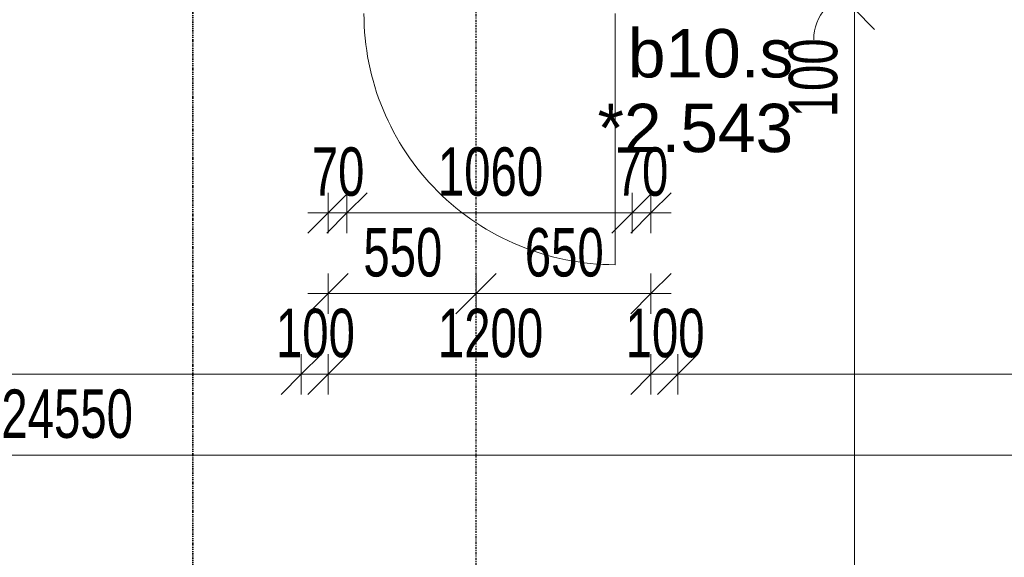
# Model space of a CAD drawing. Header units: millimetres. Extents: x -80560 to 110805, y -11020 to 52719.
# Tile 142 of 182: x 65598 to 69259, y 37613 to 39611. Entities that reach past the tile are written whole.
import ezdxf

# ---------------------------------------------------------------- set-up
doc = ezdxf.new("R2010")
doc.units = ezdxf.units.MM
doc.linetypes.add('CENTER2', pattern=[20, 8, -4, 4, -4])
doc.linetypes.add('DASHDOT2', pattern=[8, 4, -2, 0, -2])
for name, color, linetype, lineweight in [('A-ANNO-DIMS', 211, 'Continuous', 9), ('A-ANNO-DIMS-100', 211, 'Continuous', 9), ('A-DOOR', 31, 'Continuous', 18), ('A-GLAZ-IDEN', 152, 'Continuous', 18), ('G-ANNO-SYMB', 111, 'Continuous', 9), ('S-GRID', 1, 'Continuous', 9)]:
    doc.layers.add(name, color=color, linetype=linetype, lineweight=lineweight)
doc.styles.add('Arial', font='arial.ttf', dxfattribs={"height": 180})
doc.styles.add('Arial_6', font='arial.ttf', dxfattribs={"width": 0.7, "height": 180})
doc.dimstyles.new('n3o_1_8', dxfattribs={"dimscale": 304.8, "dimtxt": 183.646692, "dimasz": 0.492126, "dimexe": 0.246063, "dimexo": 0.0625, "dimgap": 0.032808, "dimtad": 1, "dimdec": 0, "dimdsep": 46, "dimtxsty": 'Arial_6', "dimblk1": 'OBLIQUE', "dimblk2": 'OBLIQUE', "dimsah": 1, "dimcen": 0.09, "dimdle": 0.246063, "dimazin": 0, "dimtfac": 1, "dimtdec": 4, "dimtix": 1, "dimtmove": 0, "dimatfit": 3, "dimfxl": 0.246063, "dimfxlon": 1, "dimtvp": 1, "dimtolj": 1, "dimtzin": 0, "dimarcsym": 2})
doc.dimstyles.new('n3o_1_8_1', dxfattribs={"dimscale": 304.8, "dimtxt": 183.646692, "dimasz": 0.492126, "dimexe": 0.246063, "dimexo": 0.0625, "dimgap": 0.032808, "dimtad": 1, "dimdec": 0, "dimdsep": 46, "dimtxsty": 'Arial_6', "dimblk1": 'OBLIQUE', "dimblk2": 'OBLIQUE', "dimsah": 1, "dimcen": 0.09, "dimdle": 0.246063, "dimazin": 0, "dimtfac": 1, "dimtdec": 4, "dimtix": 1, "dimtmove": 1, "dimatfit": 3, "dimfxl": 0.246063, "dimfxlon": 1, "dimtvp": 1, "dimtolj": 1, "dimtzin": 0, "dimarcsym": 2})
doc.dimstyles.new('n3o_1_8_2', dxfattribs={"dimscale": 304.8, "dimtxt": 183.646692, "dimasz": 0.492126, "dimexe": 0.246063, "dimexo": 0.0625, "dimgap": 0.032808, "dimtad": 1, "dimdec": 0, "dimdsep": 46, "dimtxsty": 'Arial_6', "dimblk1": 'OBLIQUE', "dimblk2": 'OBLIQUE', "dimsah": 1, "dimcen": 0.09, "dimdle": 0.246063, "dimazin": 0, "dimtfac": 1, "dimtdec": 4, "dimtix": 1, "dimtmove": 2, "dimatfit": 3, "dimfxl": 0.246063, "dimfxlon": 1, "dimtvp": 1, "dimtolj": 1, "dimtzin": 0, "dimarcsym": 2})
doc.dimstyles.new('n3o_1_8_3', dxfattribs={"dimscale": 304.8, "dimtxt": 183.646692, "dimasz": 0.492126, "dimexe": 0.246063, "dimexo": 0.0625, "dimgap": 0.032808, "dimtad": 1, "dimdec": 0, "dimdsep": 46, "dimtxsty": 'Arial_6', "dimblk1": 'OBLIQUE', "dimblk2": 'OBLIQUE', "dimsah": 1, "dimcen": 0.09, "dimdle": 0.246063, "dimazin": 0, "dimtfac": 1, "dimtdec": 4, "dimtix": 1, "dimtmove": 0, "dimatfit": 3, "dimfxl": 0.246063, "dimfxlon": 1, "dimtvp": 1, "dimtolj": 1, "dimtzin": 0, "dimarcsym": 2})

# ---------------------------------------------------------------- blocks, each defined once
blk = doc.blocks.new('00_n3o_symbool_swingangle - std-31756284-DO_02 tweede verdieping')
at = {"layer": 'A-DOOR'}
blk.add_line((-415, 10), (-415, 944), dxfattribs=at)
blk.add_arc((-415, 10), 934, 360, 90, dxfattribs=at)
blk = doc.blocks.new('DIMBLOCK28-DO_02 tweede verdieping')
at = {"layer": 'A-ANNO-DIMS-100'}
for p, q in [((68701.2, 39750), (68626.2, 39825)), ((68776.2, 39750), (68626.2, 39750)), ((68701.2, 39650), (68626.2, 39725)), ((68701.2, 39750), (68701.2, 39650)), ((68701.2, 39750), (68776.2, 39675)), ((68701.2, 39750), (68776.2, 39750)), ((68776.2, 39650), (68626.2, 39650)), ((68701.2, 39650), (68776.2, 39575)), ((68701.2, 39650), (68776.2, 39650))]:
    blk.add_line(p, q, dxfattribs=at)
blk.add_ellipse((68701.2, 39536.5), major_axis=(0, 163.5), ratio=0.925222, start_param=0, end_param=1.570796, dxfattribs=at)
at = {"layer": 'A-ANNO-DIMS-100', "color": 0, "insert": (68457.5, 39248.3), "char_height": 180, "width": 345.821, "attachment_point": 1, "rotation": 90, "line_spacing_factor": 0.941778, "style": 'Arial_6'}
blk.add_mtext('100', dxfattribs=at)
blk = doc.blocks.new('_Oblique')
at = {"color": 0, "linetype": 'ByBlock', "lineweight": -2}
blk.add_line((-0.5, -0.5), (0.5, 0.5), dxfattribs=at)
blk = doc.blocks.new('DIMBLOCK29-DO_02 tweede verdieping')
at = {"layer": 'A-ANNO-DIMS-100'}
for p, q in [((68701.2, 39650), (68626.2, 39725)), ((68776.2, 39650), (68626.2, 39650)), ((68701.2, 39650), (68701.2, 34940)), ((68701.2, 39650), (68776.2, 39575)), ((68701.2, 39650), (68776.2, 39650)), ((68701.2, 35015), (68626.2, 35090)), ((68776.2, 35015), (68626.2, 35015)), ((68701.2, 35015), (68776.2, 34940)), ((68701.2, 35015), (68776.2, 35015))]:
    blk.add_line(p, q, dxfattribs=at)
at = {"layer": 'A-ANNO-DIMS-100', "color": 0, "insert": (68457.5, 37140.4), "char_height": 180, "width": 461.094, "attachment_point": 1, "rotation": 90, "line_spacing_factor": 0.941778, "style": 'Arial_6'}
blk.add_mtext('4635', dxfattribs=at)
blk = doc.blocks.new('DIMBLOCK209-DO_02 tweede verdieping')
at = {"layer": 'A-ANNO-DIMS-100'}
for p, q in [((62167.3, 38293.1), (62242.3, 38368.1)), ((62167.3, 38368.1), (62167.3, 38218.1)), ((62167.3, 38293.1), (62167.3, 38368.1)), ((66644.8, 38293.1), (66719.8, 38368.1)), ((66644.8, 38368.1), (66644.8, 38218.1)), ((66644.8, 38293.1), (66644.8, 38368.1)), ((62167.3, 38293.1), (62092.3, 38218.1)), ((62167.3, 38293.1), (66644.8, 38293.1)), ((66644.8, 38293.1), (66569.8, 38218.1))]:
    blk.add_line(p, q, dxfattribs=at)
at = {"layer": 'A-ANNO-DIMS-100', "color": 0, "insert": (64213.9, 38536.7), "char_height": 180, "width": 461.094, "attachment_point": 1, "line_spacing_factor": 0.941778, "style": 'Arial_6'}
blk.add_mtext('4478', dxfattribs=at)
blk = doc.blocks.new('DIMBLOCK210-DO_02 tweede verdieping')
at = {"layer": 'A-ANNO-DIMS-100'}
for p, q in [((66644.8, 38293.1), (66719.8, 38368.1)), ((66644.8, 38368.1), (66644.8, 38218.1)), ((66644.8, 38293.1), (66644.8, 38368.1)), ((66744.8, 38293.1), (66819.8, 38368.1)), ((66744.8, 38368.1), (66744.8, 38218.1)), ((66744.8, 38293.1), (66744.8, 38368.1)), ((66644.8, 38293.1), (66569.8, 38218.1)), ((66644.8, 38293.1), (66744.8, 38293.1)), ((66744.8, 38293.1), (66669.8, 38218.1))]:
    blk.add_line(p, q, dxfattribs=at)
at = {"layer": 'A-ANNO-DIMS-100', "color": 0, "insert": (66550.7, 38536.7), "char_height": 180, "width": 345.821, "attachment_point": 1, "line_spacing_factor": 0.941778, "style": 'Arial_6'}
blk.add_mtext('100', dxfattribs=at)
blk = doc.blocks.new('DIMBLOCK211-DO_02 tweede verdieping')
at = {"layer": 'A-ANNO-DIMS-100'}
for p, q in [((66744.8, 38293.1), (66819.8, 38368.1)), ((66744.8, 38368.1), (66744.8, 38218.1)), ((66744.8, 38293.1), (66744.8, 38368.1)), ((67944.8, 38293.1), (68019.8, 38368.1)), ((67944.8, 38368.1), (67944.8, 38218.1)), ((67944.8, 38293.1), (67944.8, 38368.1)), ((66744.8, 38293.1), (66669.8, 38218.1)), ((66744.8, 38293.1), (67944.8, 38293.1)), ((67944.8, 38293.1), (67869.8, 38218.1))]:
    blk.add_line(p, q, dxfattribs=at)
at = {"layer": 'A-ANNO-DIMS-100', "color": 0, "insert": (67152.7, 38536.7), "char_height": 180, "width": 461.094, "attachment_point": 1, "line_spacing_factor": 0.941778, "style": 'Arial_6'}
blk.add_mtext('1200', dxfattribs=at)
blk = doc.blocks.new('DIMBLOCK212-DO_02 tweede verdieping')
at = {"layer": 'A-ANNO-DIMS-100'}
for p, q in [((67944.8, 38293.1), (68019.8, 38368.1)), ((67944.8, 38368.1), (67944.8, 38218.1)), ((67944.8, 38293.1), (67944.8, 38368.1)), ((68044.8, 38293.1), (68119.8, 38368.1)), ((68044.8, 38368.1), (68044.8, 38218.1)), ((68044.8, 38293.1), (68044.8, 38368.1)), ((67944.8, 38293.1), (67869.8, 38218.1)), ((67944.8, 38293.1), (68044.8, 38293.1)), ((68044.8, 38293.1), (67969.8, 38218.1))]:
    blk.add_line(p, q, dxfattribs=at)
at = {"layer": 'A-ANNO-DIMS-100', "color": 0, "insert": (67850.7, 38536.7), "char_height": 180, "width": 345.821, "attachment_point": 1, "line_spacing_factor": 0.941778, "style": 'Arial_6'}
blk.add_mtext('100', dxfattribs=at)
blk = doc.blocks.new('DIMBLOCK213-DO_02 tweede verdieping')
at = {"layer": 'A-ANNO-DIMS-100'}
for p, q in [((68044.8, 38293.1), (68119.8, 38368.1)), ((68044.8, 38368.1), (68044.8, 38218.1)), ((68044.8, 38293.1), (68044.8, 38368.1)), ((75344.8, 38293.1), (75419.8, 38368.1)), ((75344.8, 38368.1), (75344.8, 38218.1)), ((75344.8, 38293.1), (75344.8, 38368.1)), ((68044.8, 38293.1), (67969.8, 38218.1)), ((68044.8, 38293.1), (75344.8, 38293.1)), ((75344.8, 38293.1), (75269.8, 38218.1))]:
    blk.add_line(p, q, dxfattribs=at)
at = {"layer": 'A-ANNO-DIMS-100', "color": 0, "insert": (71912.3, 38536.7), "char_height": 180, "width": 461.094, "attachment_point": 1, "line_spacing_factor": 0.941778, "style": 'Arial_6'}
blk.add_mtext('7300', dxfattribs=at)
blk = doc.blocks.new('DIMBLOCK232-DO_02 tweede verdieping')
at = {"layer": 'A-ANNO-DIMS-100'}
for p, q in [((53494.8, 37993.1), (53569.8, 38068.1)), ((53494.8, 38068.1), (53494.8, 37918.1)), ((53494.8, 37993.1), (53494.8, 38068.1)), ((78044.8, 37993.1), (78119.8, 38068.1)), ((78044.8, 38068.1), (78044.8, 37918.1)), ((78044.8, 37993.1), (78044.8, 38068.1)), ((53494.8, 37993.1), (53419.8, 37918.1)), ((53494.8, 37993.1), (78044.8, 37993.1)), ((78044.8, 37993.1), (77969.8, 37918.1))]:
    blk.add_line(p, q, dxfattribs=at)
at = {"layer": 'A-ANNO-DIMS-100', "color": 0, "insert": (65529.7, 38236.7), "char_height": 180, "width": 576.368, "attachment_point": 1, "line_spacing_factor": 0.941778, "style": 'Arial_6'}
blk.add_mtext('24550', dxfattribs=at)
blk = doc.blocks.new('DIMBLOCK622-DO_02 tweede verdieping')
at = {"layer": 'A-ANNO-DIMS-100'}
for p, q in [((66744.8, 38893.1), (66819.8, 38968.1)), ((66744.8, 38968.1), (66744.8, 38818.1)), ((66744.8, 38893.1), (66744.8, 38968.1)), ((66814.8, 38893.1), (66889.8, 38968.1)), ((66814.8, 38968.1), (66814.8, 38818.1)), ((66814.8, 38893.1), (66814.8, 38968.1)), ((66669.8, 38893.1), (66814.8, 38893.1)), ((66744.8, 38893.1), (66669.8, 38818.1)), ((66814.8, 38893.1), (66739.8, 38818.1))]:
    blk.add_line(p, q, dxfattribs=at)
at = {"layer": 'A-ANNO-DIMS-100', "color": 0, "insert": (66683.8, 39136.7), "char_height": 180, "width": 230.547, "attachment_point": 1, "line_spacing_factor": 0.941778, "style": 'Arial_6'}
blk.add_mtext('70', dxfattribs=at)
blk = doc.blocks.new('DIMBLOCK623-DO_02 tweede verdieping')
at = {"layer": 'A-ANNO-DIMS-100'}
for p, q in [((66814.8, 38893.1), (66889.8, 38968.1)), ((66814.8, 38968.1), (66814.8, 38818.1)), ((66814.8, 38893.1), (66814.8, 38968.1)), ((67874.8, 38893.1), (67949.8, 38968.1)), ((67874.8, 38968.1), (67874.8, 38818.1)), ((67874.8, 38893.1), (67874.8, 38968.1)), ((66814.8, 38893.1), (66739.8, 38818.1)), ((66814.8, 38893.1), (67874.8, 38893.1)), ((67874.8, 38893.1), (67799.8, 38818.1))]:
    blk.add_line(p, q, dxfattribs=at)
at = {"layer": 'A-ANNO-DIMS-100', "color": 0, "insert": (67152.7, 39136.7), "char_height": 180, "width": 461.094, "attachment_point": 1, "line_spacing_factor": 0.941778, "style": 'Arial_6'}
blk.add_mtext('1060', dxfattribs=at)
blk = doc.blocks.new('DIMBLOCK624-DO_02 tweede verdieping')
at = {"layer": 'A-ANNO-DIMS-100'}
for p, q in [((67874.8, 38893.1), (67949.8, 38968.1)), ((67874.8, 38968.1), (67874.8, 38818.1)), ((67874.8, 38893.1), (67874.8, 38968.1)), ((67944.8, 38893.1), (68019.8, 38968.1)), ((67944.8, 38968.1), (67944.8, 38818.1)), ((67944.8, 38893.1), (67944.8, 38968.1)), ((67874.8, 38893.1), (67799.8, 38818.1)), ((67944.8, 38893.1), (67869.8, 38818.1)), ((67874.8, 38893.1), (68019.8, 38893.1))]:
    blk.add_line(p, q, dxfattribs=at)
at = {"layer": 'A-ANNO-DIMS-100', "color": 0, "insert": (67813.8, 39136.7), "char_height": 180, "width": 230.547, "attachment_point": 1, "line_spacing_factor": 0.941778, "style": 'Arial_6'}
blk.add_mtext('70', dxfattribs=at)
blk = doc.blocks.new('DIMBLOCK625-DO_02 tweede verdieping')
at = {"layer": 'A-ANNO-DIMS-100'}
for p, q in [((66744.8, 38593.1), (66819.8, 38668.1)), ((66744.8, 38668.1), (66744.8, 38518.1)), ((66744.8, 38593.1), (66744.8, 38668.1)), ((67294.8, 38593.1), (67369.8, 38668.1)), ((67294.8, 38668.1), (67294.8, 38518.1)), ((67294.8, 38593.1), (67294.8, 38668.1)), ((66669.8, 38593.1), (67294.8, 38593.1)), ((66744.8, 38593.1), (66669.8, 38518.1)), ((67294.8, 38593.1), (67219.8, 38518.1))]:
    blk.add_line(p, q, dxfattribs=at)
at = {"layer": 'A-ANNO-DIMS-100', "color": 0, "insert": (66875.7, 38836.7), "char_height": 180, "width": 345.821, "attachment_point": 1, "line_spacing_factor": 0.941778, "style": 'Arial_6'}
blk.add_mtext('550', dxfattribs=at)
blk = doc.blocks.new('DIMBLOCK626-DO_02 tweede verdieping')
at = {"layer": 'A-ANNO-DIMS-100'}
for p, q in [((67294.8, 38593.1), (67369.8, 38668.1)), ((67294.8, 38668.1), (67294.8, 38518.1)), ((67294.8, 38593.1), (67294.8, 38668.1)), ((67944.8, 38593.1), (68019.8, 38668.1)), ((67944.8, 38668.1), (67944.8, 38518.1)), ((67944.8, 38593.1), (67944.8, 38668.1)), ((67294.8, 38593.1), (67219.8, 38518.1)), ((67294.8, 38593.1), (68019.8, 38593.1)), ((67944.8, 38593.1), (67869.8, 38518.1))]:
    blk.add_line(p, q, dxfattribs=at)
at = {"layer": 'A-ANNO-DIMS-100', "color": 0, "insert": (67475.7, 38836.7), "char_height": 180, "width": 345.821, "attachment_point": 1, "line_spacing_factor": 0.941778, "style": 'Arial_6'}
blk.add_mtext('650', dxfattribs=at)

msp = doc.modelspace()

# ---------------------------------------------------------------- linework, layer by layer
at = {"layer": 'G-ANNO-SYMB', "linetype": 'DASHDOT2', "lineweight": 35}
msp.add_line((66241.3, 48457.5), (66241.3, 9141.8), dxfattribs=at)
at = {"layer": 'S-GRID', "linetype": 'CENTER2', "lineweight": 25}
msp.add_line((67294.8, 4383.3), (67294.8, 52119.1), dxfattribs=at)

# ---------------------------------------------------------------- block references
at = {"layer": 'A-DOOR', "rotation": 180}
msp.add_blockref('00_n3o_symbool_swingangle - std-31756284-DO_02 tweede verdieping', (67396.8, 39644.5), dxfattribs=at)

# ---------------------------------------------------------------- texts
at = {"layer": 'A-GLAZ-IDEN', "lineweight": 9, "char_height": 180, "attachment_point": 1, "style": 'Arial'}
for s, insert, width in [('b10.s', (67859.1, 39576.7), 729.536), ('*2.543', (67746.6, 39298.9), 865.822)]:
    msp.add_mtext(s, dxfattribs=dict(at, insert=insert, width=width))

# ---------------------------------------------------------------- dimensions: what is measured, and where the dimension line sits
at = {"layer": 'A-ANNO-DIMS'}
dim = msp.add_linear_dim(base=(68701.2, 39650), p1=(68776.2, 39750), p2=(68776.2, 39650), angle=90, dimstyle='n3o_1_8_1', override={"dimpost": '<>', "dimfxl": 100}, dxfattribs=at)
dim.commit()
dim.dimension.update_dxf_attribs({"geometry": 'DIMBLOCK28-DO_02 tweede verdieping', "text_midpoint": (68577.5, 39421.2), "dimtype": 160, "text_rotation": 90})
dim = msp.add_linear_dim(base=(68701.2, 35015), p1=(68776.2, 39650), p2=(68776.2, 35015), angle=90, dimstyle='n3o_1_8', override={"dimpost": '<>', "dimfxl": 4635}, dxfattribs=at)
dim.commit()
dim.dimension.update_dxf_attribs({"geometry": 'DIMBLOCK29-DO_02 tweede verdieping', "text_midpoint": (68599.2, 37332.5)})
for base, p1, p2, dimstyle, override, picture, middle in [((66814.8, 38893.1), (66744.8, 38968.1), (66814.8, 38968.1), 'n3o_1_8_3', {"dimpost": '<>', "dimfxl": 70}, 'DIMBLOCK622-DO_02 tweede verdieping', (66779.8, 38995)), ((67874.8, 38893.1), (66814.8, 38968.1), (67874.8, 38968.1), 'n3o_1_8_3', {"dimpost": '<>', "dimfxl": 1060}, 'DIMBLOCK623-DO_02 tweede verdieping', (67344.8, 38995)), ((67944.8, 38893.1), (67874.8, 38968.1), (67944.8, 38968.1), 'n3o_1_8_3', {"dimpost": '<>', "dimfxl": 70}, 'DIMBLOCK624-DO_02 tweede verdieping', (67909.8, 38995)), ((67294.8, 38593.1), (66744.8, 38668.1), (67294.8, 38668.1), 'n3o_1_8_3', {"dimpost": '<>', "dimfxl": 550}, 'DIMBLOCK625-DO_02 tweede verdieping', (67019.8, 38695)), ((67944.8, 38593.1), (67294.8, 38668.1), (67944.8, 38668.1), 'n3o_1_8_3', {"dimpost": '<>', "dimfxl": 650}, 'DIMBLOCK626-DO_02 tweede verdieping', (67619.8, 38695)), ((66644.8189632, 38293.0586449), (62167.3189632, 38368.0586449), (66644.8189632, 38368.0586449), 'n3o_1_8', {"dimpost": '<>', "dimfxl": 4477.5}, 'DIMBLOCK209-DO_02 tweede verdieping', (64406.0689632, 38394.9617832)), ((66744.8, 38293.1), (66644.8, 38368.1), (66744.8, 38368.1), 'n3o_1_8', {"dimpost": '<>', "dimfxl": 100}, 'DIMBLOCK210-DO_02 tweede verdieping', (66694.8, 38395)), ((67944.8, 38293.1), (66744.8, 38368.1), (67944.8, 38368.1), 'n3o_1_8', {"dimpost": '<>', "dimfxl": 1200}, 'DIMBLOCK211-DO_02 tweede verdieping', (67344.8, 38395)), ((68044.8, 38293.1), (67944.8, 38368.1), (68044.8, 38368.1), 'n3o_1_8', {"dimpost": '<>', "dimfxl": 100}, 'DIMBLOCK212-DO_02 tweede verdieping', (67994.8, 38395)), ((78044.8, 37993.1), (53494.8, 38068.1), (78044.8, 38068.1), 'n3o_1_8', {"dimpost": '<>', "dimfxl": 24550}, 'DIMBLOCK232-DO_02 tweede verdieping', (65769.8, 38095))]:
    dim = msp.add_linear_dim(base=base, p1=p1, p2=p2, dimstyle=dimstyle, override=override, dxfattribs=at)
    dim.commit()
    dim.dimension.update_dxf_attribs({"geometry": picture, "text_midpoint": middle})
dim = msp.add_linear_dim(base=(75344.8, 38293.1), p1=(68044.8, 38368.1), p2=(75344.8, 38368.1), dimstyle='n3o_1_8_2', override={"dimpost": '<>', "dimfxl": 7300}, dxfattribs=at)
dim.commit()
dim.dimension.update_dxf_attribs({"geometry": 'DIMBLOCK213-DO_02 tweede verdieping', "text_midpoint": (72142.8, 38416.7), "dimtype": 160})

doc.saveas('drawing.dxf')
